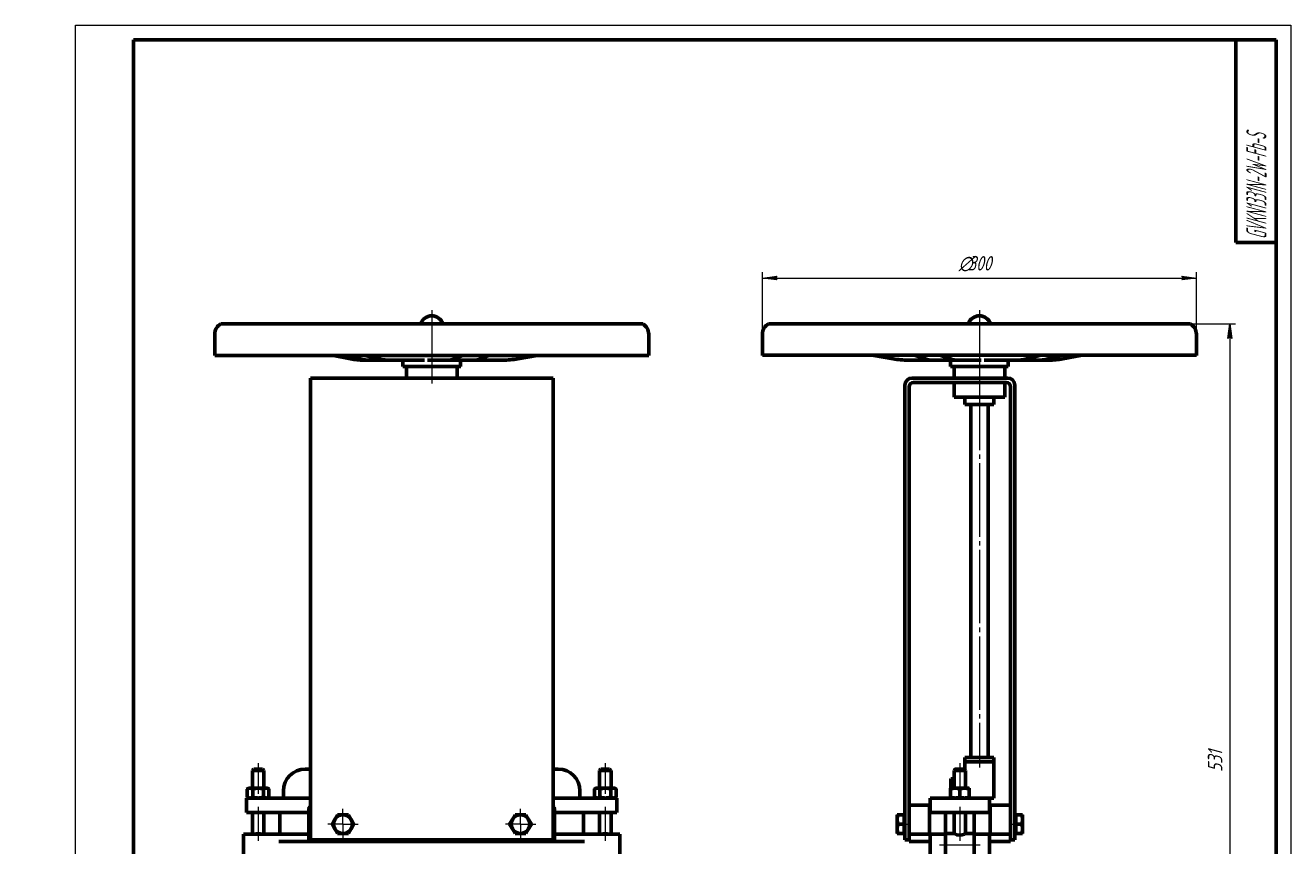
# Model space of a CAD drawing. Header units: millimetres. Extents: x -24 to 420, y 0 to 594.
# Tile 2 of 2: x -17 to 420, y 311 to 594. Entities that reach past the tile are written whole.
import ezdxf

# ---------------------------------------------------------------- set-up
doc = ezdxf.new("R2010")
doc.units = ezdxf.units.MM
for name, pattern in [('K5LT_AXLED', [29.920597, 25.420597, -1.5, 1.5, -1.5]), ('K5LT_BASIC', [0]), ('K5LT_THIN', [0])]:
    doc.linetypes.add(name, pattern=pattern)
doc.layers.add('Системный слой', color=7, linetype='Continuous')
doc.layers.add('Системный слой (1)', color=7, linetype='Continuous', true_color=0x6c6c6c)
doc.styles.add('KDIMTEXTSTYLE', font='GOST_AU.SHX', dxfattribs={"width": 0.96, "oblique": 15, "height": 5})
doc.styles.add('KTEXTSTYLE', font='GOST_AU.SHX', dxfattribs={"width": 0.56, "height": 5})
doc.dimstyles.new('KDIMSTYLE (0.50)', dxfattribs={"dimtxt": 5, "dimasz": 1, "dimexe": 2, "dimexo": 0, "dimgap": 1, "dimtad": 1, "dimlfac": 2, "dimtxsty": 'KDIMTEXTSTYLE', "dimsah": 1, "dimcen": 0, "dimdle": 1, "dimadec": 0, "dimazin": 0, "dimtfac": 0.667, "dimtmove": 0, "dimatfit": 3, "dimfxl": 1, "dimtvp": 1, "dimtolj": 1, "dimtzin": 0, "dimarcsym": 0})

# ---------------------------------------------------------------- blocks, each defined once
blk = doc.blocks.new('U0')
at = {"layer": 'Системный слой (1)', "color": 143, "linetype": 'K5LT_BASIC', "lineweight": 60, "true_color": 0x33acca}
for p, q in [((50.19, 490.82), (153.62, 490.82)), ((153.62, 490.82), (196.03, 490.82))]:
    blk.add_line(p, q, dxfattribs=at)
blk = doc.blocks.new('U1')
at = {"layer": 'Системный слой (1)', "color": 143, "linetype": 'K5LT_BASIC', "lineweight": 60, "true_color": 0x33acca}
for p, q in [((113.11, 476.12), (114.02, 476.12)), ((114.02, 476.12), (133.11, 476.12))]:
    blk.add_line(p, q, dxfattribs=at)
blk = doc.blocks.new('U2')
at = {"layer": 'Системный слой (1)', "color": 143, "linetype": 'K5LT_BASIC', "lineweight": 60, "true_color": 0x33acca}
for p, q in [((68.59, 321.99), (80.65, 321.99)), ((165.56, 321.99), (177.62, 321.99))]:
    blk.add_line(p, q, dxfattribs=at)
blk = doc.blocks.new('U3')
at = {"layer": 'Системный слой (1)', "color": 30, "linetype": 'K5LT_AXLED', "lineweight": 18, "true_color": 0xff8000}
for q in [(92.42, 323.21), (87.17, 317.96), (97.67, 317.96), (92.42, 312.71)]:
    blk.add_line((92.42, 317.96), q, dxfattribs=at)
blk = doc.blocks.new('U4')
at = {"layer": 'Системный слой (1)', "color": 30, "linetype": 'K5LT_AXLED', "lineweight": 18, "true_color": 0xff8000}
for q in [(153.8, 323.21), (148.55, 317.96), (159.05, 317.96), (153.8, 312.71)]:
    blk.add_line((153.8, 317.96), q, dxfattribs=at)
blk = doc.blocks.new('D0')
at = {"layer": 'Системный слой (1)'}
for points in [[(189.58, 269.83), (193.34, 273.19), (188.84, 270.92), (189.62, 270.65)], [(52.87, 177.44), (57.37, 179.72), (56.59, 179.98), (56.63, 180.8)]]:
    blk.add_hatch(color=7, dxfattribs=at).paths.add_polyline_path(points)
at = {"layer": 'Системный слой (1)', "color": 7, "linetype": 'K5LT_THIN', "lineweight": 18, "true_color": 0xffffff}
for p, q in [((52.87, 177.44), (193.34, 273.19)), ((188.84, 270.92), (193.34, 273.19)), ((193.34, 273.19), (189.58, 269.83)), ((189.62, 270.65), (188.84, 270.92)), ((189.58, 269.83), (189.62, 270.65)), ((52.87, 177.44), (56.63, 180.8)), ((57.37, 179.72), (52.87, 177.44)), ((56.63, 180.8), (56.59, 179.98)), ((56.59, 179.98), (57.37, 179.72))]:
    blk.add_line(p, q, dxfattribs=at)
blk.add_wipeout([(210.11, 284.25), (210.11, 291.63), (223.79, 291.63), (223.79, 284.25)]).dxf.layer = 'Системный слой (1)'
for p, q in [((193.34, 273.19), (208.11, 283.25)), ((208.11, 283.25), (226.36, 283.25))]:
    blk.add_line(p, q, dxfattribs=at)
at = {"layer": 'Системный слой (1)', "color": 7, "char_height": 5, "attachment_point": 1, "style": 'KTEXTSTYLE'}
for s, insert in [('\\H5.0;\\W1.000;\\Q15;\\Q15;\\W0.960;∅', (210.11, 290.84)), ('\\H5.0;\\W1.000;\\Q15;\\Q15;\\W0.960;340', (213.41, 290.84))]:
    blk.add_mtext(s, dxfattribs=dict(at, insert=insert))
blk = doc.blocks.new('KDIMARROW_01')
at = {"layer": 'Системный слой'}
blk.add_hatch(color=0, dxfattribs=at).paths.add_polyline_path([(-5, -0.66), (0, 0), (-5, 0.66), (-4.5, 0)])
at = {"layer": 'Системный слой', "color": 0, "linetype": 'K5LT_THIN', "lineweight": 18}
for p, q in [((-4.5, 0), (-5, 0.66)), ((-5, 0.66), (0, 0)), ((0, 0), (-5, -0.66)), ((-5, -0.66), (-4.5, 0))]:
    blk.add_line(p, q, dxfattribs=at)
at = {"layer": 'Системный слой (1)', "color": 0, "linetype": 'K5LT_THIN', "lineweight": 18}
blk.add_line((123.11, 225.32), (122.61, 225.32), dxfattribs=at)
blk = doc.blocks.new('U8')
at = {"layer": 'Системный слой (1)', "color": 143, "linetype": 'K5LT_BASIC', "lineweight": 60, "true_color": 0x33acca}
for p, q in [((312.4, 465.49), (303.65, 465.49)), ((321.15, 465.49), (312.4, 465.49))]:
    blk.add_line(p, q, dxfattribs=at)
blk = doc.blocks.new('U9')
at = {"layer": 'Системный слой (1)', "color": 143, "linetype": 'K5LT_BASIC', "lineweight": 60, "true_color": 0x33acca}
for p, q in [((312.4, 462.99), (307.4, 462.99)), ((317.4, 462.99), (312.4, 462.99))]:
    blk.add_line(p, q, dxfattribs=at)
blk = doc.blocks.new('U10')
at = {"layer": 'Системный слой (1)', "color": 143, "linetype": 'K5LT_BASIC', "lineweight": 60, "true_color": 0x33acca}
for p, q in [((237.4, 479.96), (244.28, 479.96)), ((244.28, 479.96), (387.4, 479.96))]:
    blk.add_line(p, q, dxfattribs=at)
blk = doc.blocks.new('U11')
at = {"layer": 'Системный слой (1)', "color": 143, "linetype": 'K5LT_BASIC', "lineweight": 60, "true_color": 0x33acca}
for p, q in [((302.4, 476.12), (316.58, 476.12)), ((316.58, 476.12), (322.4, 476.12))]:
    blk.add_line(p, q, dxfattribs=at)
blk = doc.blocks.new('U12')
at = {"layer": 'Системный слой (1)', "color": 143, "linetype": 'K5LT_BASIC', "lineweight": 60, "true_color": 0x33acca}
for p, q in [((304.15, 336.99), (303.9, 336.99)), ((307.4, 336.99), (307.15, 336.99))]:
    blk.add_line(p, q, dxfattribs=at)
blk = doc.blocks.new('U13')
at = {"layer": 'Системный слой (1)', "color": 143, "linetype": 'K5LT_BASIC', "lineweight": 60, "true_color": 0x33acca}
for p, q in [((307.4, 340.99), (312.4, 340.99)), ((312.4, 340.99), (317.4, 340.99))]:
    blk.add_line(p, q, dxfattribs=at)
blk = doc.blocks.new('U14')
at = {"layer": 'Системный слой (1)', "color": 143, "linetype": 'K5LT_BASIC', "lineweight": 60, "true_color": 0x33acca}
for p, q in [((303.65, 314.71), (300.65, 314.71)), ((310.65, 314.71), (307.65, 314.71))]:
    blk.add_line(p, q, dxfattribs=at)
blk = doc.blocks.new('U15')
at = {"layer": 'Системный слой (1)', "color": 143, "linetype": 'K5LT_BASIC', "lineweight": 60, "true_color": 0x33acca}
for p, q in [((303.92, 314.58), (303.65, 314.71)), ((304.64, 314.32), (303.92, 314.58)), ((305.65, 314.17), (304.64, 314.32)), ((306.41, 314.26), (305.65, 314.17)), ((307.22, 314.52), (306.41, 314.26)), ((307.63, 314.7), (307.22, 314.52)), ((307.65, 314.71), (307.63, 314.7))]:
    blk.add_line(p, q, dxfattribs=at)
blk = doc.blocks.new('U16')
at = {"layer": 'Системный слой (1)', "color": 143, "linetype": 'K5LT_BASIC', "lineweight": 60, "true_color": 0x33acca}
for p, q in [((302.51, 330.77), (302.5, 330.95)), ((302.53, 330.58), (302.51, 330.77)), ((302.57, 330.39), (302.53, 330.58))]:
    blk.add_line(p, q, dxfattribs=at)
blk = doc.blocks.new('D7')
at = {"layer": 'Системный слой (1)'}
for points in [[(399.61, 485.82), (398.95, 490.82), (398.3, 485.82), (398.95, 486.32)], [(398.95, 225.32), (399.61, 230.32), (398.95, 229.82), (398.3, 230.32)]]:
    blk.add_hatch(color=7, dxfattribs=at).paths.add_polyline_path(points)
at = {"layer": 'Системный слой (1)', "color": 7, "linetype": 'K5LT_THIN', "lineweight": 18, "true_color": 0xffffff}
for p, q in [((385.32, 490.82), (400.95, 490.82)), ((398.3, 485.82), (398.95, 490.82)), ((398.95, 490.82), (399.61, 485.82)), ((398.95, 486.32), (398.3, 485.82)), ((399.61, 485.82), (398.95, 486.32)), ((398.95, 225.32), (398.3, 230.32)), ((398.3, 230.32), (398.95, 229.82)), ((398.95, 229.82), (399.61, 230.32)), ((399.61, 230.32), (398.95, 225.32)), ((314.4, 225.32), (400.95, 225.32))]:
    blk.add_line(p, q, dxfattribs=at)
blk.add_wipeout([(397.95, 336), (390.57, 336), (390.57, 345.24), (397.95, 345.24)]).dxf.layer = 'Системный слой (1)'
blk.add_line((398.95, 490.82), (398.95, 225.32), dxfattribs=at)
at = {"layer": 'Системный слой (1)', "color": 7, "insert": (391.37, 336), "char_height": 5, "attachment_point": 1, "rotation": 90, "style": 'KTEXTSTYLE'}
blk.add_mtext('\\H5.0;\\W1.000;\\Q15;\\Q15;\\W0.960;531', dxfattribs=at)
blk = doc.blocks.new('D8')
at = {"layer": 'Системный слой (1)'}
for points in [[(242.4, 506.01), (241.9, 506.67), (242.4, 507.33), (237.4, 506.67)], [(382.4, 506.01), (387.4, 506.67), (382.4, 507.33), (382.9, 506.67)]]:
    blk.add_hatch(color=7, dxfattribs=at).paths.add_polyline_path(points)
at = {"layer": 'Системный слой (1)', "color": 7, "linetype": 'K5LT_THIN', "lineweight": 18, "true_color": 0xffffff}
for p, q in [((237.4, 479.96), (237.4, 508.67)), ((387.4, 479.96), (387.4, 508.67)), ((237.4, 506.67), (242.4, 507.33)), ((242.4, 506.01), (237.4, 506.67)), ((242.4, 507.33), (241.9, 506.67)), ((241.9, 506.67), (242.4, 506.01)), ((382.9, 506.67), (382.4, 507.33)), ((382.4, 507.33), (387.4, 506.67)), ((387.4, 506.67), (382.4, 506.01)), ((382.4, 506.01), (382.9, 506.67))]:
    blk.add_line(p, q, dxfattribs=at)
blk.add_wipeout([(305.21, 507.67), (305.21, 515.05), (319.02, 515.05), (319.02, 507.67)]).dxf.layer = 'Системный слой (1)'
blk.add_line((237.4, 506.67), (387.4, 506.67), dxfattribs=at)
at = {"layer": 'Системный слой (1)', "color": 7, "char_height": 5, "attachment_point": 1, "style": 'KTEXTSTYLE'}
for s, insert in [('\\H5.0;\\W1.000;\\Q15;\\Q15;\\W0.960;∅', (305.21, 514.26)), ('\\H5.0;\\W1.000;\\Q15;\\Q15;\\W0.960;300', (308.51, 514.26))]:
    blk.add_mtext(s, dxfattribs=dict(at, insert=insert))
blk = doc.blocks.new('U17')
at = {"color": 7, "linetype": 'K5LT_THIN', "lineweight": 18, "true_color": 0xffffff}
for p, q in [((0, 0), (0, 594)), ((0, 594), (420, 594)), ((420, 594), (420, 0)), ((230, 55), (295, 55)), ((230, 50), (295, 50)), ((230, 45), (295, 45)), ((369.96, 25), (369.96, 40)), ((374.98, 25), (374.98, 40)), ((230, 30), (295, 30)), ((230, 25), (295, 25)), ((230, 20), (295, 20)), ((230, 15), (295, 15)), ((230, 10), (295, 10)), ((420, 0), (0, 0))]:
    blk.add_line(p, q, dxfattribs=at)
at = {"color": 143, "linetype": 'K5LT_BASIC', "lineweight": 60, "true_color": 0x33acca}
for p, q in [((20, 5), (20, 589)), ((20, 589), (415, 589)), ((401, 519), (401, 589)), ((415, 589), (415, 5)), ((415, 519), (401, 519)), ((8, 172), (8, 292)), ((20, 292), (8, 292)), ((13, 172), (13, 292)), ((20, 232), (8, 232)), ((20, 172), (8, 172)), ((8, 5), (8, 150)), ((20, 150), (8, 150)), ((13, 5), (13, 150)), ((20, 115), (8, 115)), ((20, 90), (8, 90)), ((20, 65), (8, 65)), ((230, 60), (415, 60)), ((230, 5), (230, 60)), ((237, 35), (237, 60)), ((247, 5), (247, 60)), ((270, 5), (270, 60)), ((285, 5), (285, 60)), ((295, 5), (295, 60)), ((295, 45), (415, 45)), ((365, 5), (365, 45)), ((380, 25), (380, 45)), ((397, 25), (397, 45)), ((230, 40), (295, 40)), ((365, 40), (380, 40)), ((380, 40), (415, 40)), ((230, 35), (295, 35)), ((20, 30), (8, 30)), ((365, 25), (415, 25)), ((385.57, 20), (385.57, 25)), ((295, 20), (365, 20)), ((365, 20), (415, 20)), ((20, 5), (8, 5)), ((415, 5), (20, 5))]:
    blk.add_line(p, q, dxfattribs=at)
at = {"color": 7, "attachment_point": 1, "rotation": 90, "style": 'KTEXTSTYLE'}
for s, insert, char_height in [('\\H5.0;\\W1.000;\\Q15;\\Q15;\\W0.506;\\H7.00;GVKN1331N-2W-Fb-S', (404.64, 520.13), 7), ('\\H5.0;\\W1.000;\\Q15;\\Q15;\\W0.560;\\H3.50;Подп. и дата', (8.82, 120.66), 3.5), ('\\H5.0;\\W1.000;\\Q15;\\Q15;\\W0.560;\\H3.50;Подп. и дата', (8.82, 35.66), 3.5), ('\\H5.0;\\W1.000;\\Q15;\\Q15;\\W0.560;\\H3.50;Инв. № подл.', (8.82, 6.57), 3.5)]:
    blk.add_mtext(s, dxfattribs=dict(at, insert=insert, char_height=char_height))
at = {"color": 7, "attachment_point": 1, "style": 'KTEXTSTYLE'}
for s, insert, char_height in [('\\H5.0;\\W1.000;\\Q15;\\Q15;\\W0.560;\\H7.00;GVKN1331N-2W-Fb-S', (317.52, 55.86), 7), ('\\H5.0;\\W1.000;\\Q15;\\Q15;\\W0.560;\\H3.50;Лит.', (368.47, 44.18), 3.5), ('\\H5.0;\\W1.000;\\Q15;\\Q15;\\W0.560;\\H3.50;Масса', (382.58, 44.18), 3.5), ('\\H5.0;\\W1.000;\\Q15;\\Q15;\\W0.540;\\H3.50;Масштаб', (397.52, 44.18), 3.5), ('\\H5.0;\\W1.000;\\Q15;\\Q15;\\W0.560;Задвижка', (317.32, 41.21), 5), ('\\H5.0;\\W1.000;\\Q15;\\Q15;\\W0.458;\\H3.50;Изм.', (230.62, 39.18), 3.5), ('\\H5.0;\\W1.000;\\Q15;\\Q15;\\W0.467;\\H3.50;Лист', (237.61, 39.18), 3.5), ('\\H5.0;\\W1.000;\\Q15;\\Q15;\\W0.560;\\H3.50;№ докум.', (250.63, 39.18), 3.5), ('\\H5.0;\\W1.000;\\Q15;\\Q15;\\W0.560;\\H3.50;Подп.', (273.1, 39.18), 3.5), ('\\H5.0;\\W1.000;\\Q15;\\Q15;\\W0.467;\\H3.50;Дата', (285.61, 39.18), 3.5), ('\\H5.0;\\W1.000;\\Q15;\\Q15;\\W0.560;\\H3.50;Разраб.', (230.5, 34.18), 3.5), ('\\H5.0;\\W1.000;\\Q15;\\Q15;\\W0.560;26,5', (382.43, 34.9), 5), ('\\H5.0;\\W1.000;\\Q15;\\Q15;\\W0.560;{\\c16737820;1:2}', (401.92, 34.9), 5), ('\\H5.0;\\W1.000;\\Q15;\\Q15;\\W0.560;\\H3.50;Пров.', (230.5, 29.18), 3.5), ('\\H5.0;\\W1.000;\\Q15;\\Q15;\\W0.560;\\H3.50;Т.контр.', (230.5, 24.18), 3.5), ('\\H5.0;\\W1.000;\\Q15;\\Q15;\\W0.560;\\H3.50;Лист', (366.32, 24.18), 3.5), ('\\H5.0;\\W1.000;\\Q15;\\Q15;\\W0.560;\\H3.50;Листов', (387.36, 24.18), 3.5), ('\\H5.0;\\W1.000;\\Q15;\\Q15;\\W0.560;\\H3.50;1', (407.91, 24.18), 3.5), ('\\H5.0;\\W1.000;\\Q15;\\Q15;\\W0.560;\\H3.50;Н.контр.', (230.5, 14.18), 3.5), ('\\H5.0;\\W1.000;\\Q15;\\Q15;\\W0.560;\\H3.50;Утв.', (230.5, 9.18), 3.5), ('\\H5.0;\\W1.000;\\Q15;\\Q15;\\W0.560;\\H3.50;Копировал', (305.5, 4.18), 3.5), ('\\H5.0;\\W1.000;\\Q15;\\Q15;\\W0.560;\\H3.50;Формат', (375.5, 4.18), 3.5), ('\\H5.0;\\W1.000;\\Q15;\\Q15;\\W0.560;\\H3.50;A2', (395.5, 4.18), 3.5)]:
    blk.add_mtext(s, dxfattribs=dict(at, insert=insert, char_height=char_height))

msp = doc.modelspace()

# ---------------------------------------------------------------- linework, layer by layer
at = {"layer": 'Системный слой (1)', "color": 30, "linetype": 'K5LT_AXLED', "lineweight": 18, "true_color": 0xff8000}
for p, q in [((123.1057, 495.616), (123.1057, 470.116)), ((312.3992, 495.616), (312.3992, 470.116)), ((312.3992, 472.616), (312.3992, 337.4873)), ((63.1057, 338.9873), (63.1057, 328.3873)), ((183.1057, 338.9873), (183.1057, 328.3873)), ((305.6492, 338.9873), (305.6492, 328.3873)), ((63.1057, 323.9873), (63.1057, 312.1749)), ((183.1057, 323.9873), (183.1057, 312.1749)), ((305.6492, 323.9873), (305.6492, 312.1749)), ((284.3492, 317.965), (288.6492, 317.965)), ((322.6492, 317.965), (326.9493, 317.965)), ((312.6492, 310.7108), (298.6492, 310.7108))]:
    msp.add_line(p, q, dxfattribs=at)
at = {"layer": 'Системный слой (1)', "color": 143, "linetype": 'K5LT_BASIC', "lineweight": 60, "true_color": 0x33acca}
for p, q in [((239.4785, 490.816), (385.3199, 490.816)), ((48.1057, 479.9581), (48.1057, 487.2945)), ((198.1057, 479.9581), (198.1057, 487.2945)), ((237.3992, 479.9581), (237.3992, 487.2945)), ((387.3992, 479.9581), (387.3992, 487.2945)), ((48.1057, 479.9581), (198.1057, 479.9581)), ((94.9824, 478.7792), (89.1118, 479.9581)), ((98.0989, 478.7792), (93.1569, 479.9581)), ((102.0555, 478.3108), (99.6824, 478.3108)), ((104.8858, 478.7792), (99.9438, 479.9581)), ((102.0555, 478.3108), (108.8424, 478.3108)), ((119.7327, 478.3108), (108.8424, 478.3108)), ((113.1057, 476.116), (113.1057, 478.3108)), ((119.7327, 478.3108), (120.6563, 478.3108)), ((121.6639, 478.3108), (122.428, 478.3108)), ((122.428, 478.3108), (128.6317, 478.3108)), ((128.6317, 478.3108), (137.7138, 478.3108)), ((130.8864, 478.7792), (133.7027, 479.9581)), ((133.1057, 476.116), (133.1057, 478.3108)), ((133.1057, 478.3108), (147.5711, 478.3108)), ((139.9685, 478.7792), (142.7847, 479.9581)), ((152.9212, 478.7792), (159.6038, 479.9581)), ((282.5561, 478.7792), (275.9565, 479.9581)), ((296.2884, 478.3108), (287.8397, 478.3108)), ((293.6553, 478.7792), (290.3664, 479.9581)), ((296.2884, 478.3108), (305.0126, 478.3108)), ((302.3795, 478.7792), (299.0906, 479.9581)), ((302.3992, 476.116), (302.3992, 478.3108)), ((312.26, 478.3108), (305.0126, 478.3108)), ((312.26, 478.3108), (313.0658, 478.3108)), ((314.0859, 478.3108), (314.989, 478.3108)), ((314.989, 478.3108), (325.0492, 478.3108)), ((322.3992, 476.116), (322.3992, 478.3108)), ((325.0492, 478.3108), (332.3935, 478.3108)), ((328.7055, 478.7792), (333.2725, 479.9581)), ((332.3935, 478.3108), (336.3282, 478.3108)), ((336.0498, 478.7792), (340.6167, 479.9581)), ((341.221, 478.7792), (347.3324, 479.9581)), ((114.3557, 472.116), (114.3557, 476.116)), ((131.8557, 472.116), (131.8557, 476.116)), ((303.6492, 472.116), (303.6492, 476.116)), ((321.1492, 472.116), (321.1492, 476.116)), ((81.1488, 472.116), (81.1488, 469.616)), ((165.0626, 472.116), (81.1488, 472.116)), ((81.1488, 312.4873), (81.1488, 469.616)), ((165.0626, 469.616), (165.0626, 472.116)), ((165.0626, 469.616), (165.0626, 312.4873)), ((286.6492, 312.4873), (286.6492, 469.616)), ((288.1492, 469.116), (288.1492, 324.1054)), ((289.1492, 472.116), (322.1492, 472.116)), ((289.6492, 470.616), (321.6492, 470.616)), ((303.6492, 465.491), (303.6492, 470.616)), ((321.1492, 465.491), (321.1492, 470.616)), ((323.1492, 324.1054), (323.1492, 469.116)), ((324.6492, 312.4873), (324.6492, 469.616)), ((307.3992, 465.491), (307.3992, 462.991)), ((317.3992, 465.491), (317.3992, 462.991)), ((309.3992, 340.9873), (309.3992, 462.991)), ((315.3992, 340.9873), (315.3992, 462.991)), ((61.6057, 336.9873), (61.1057, 336.4873)), ((64.6057, 336.9873), (61.6057, 336.9873)), ((64.6057, 336.9873), (65.1057, 336.4873)), ((79.3557, 336.9873), (81.1488, 336.9873)), ((165.0626, 336.9873), (166.8557, 336.9873)), ((181.6057, 336.9873), (181.1057, 336.4873)), ((184.6057, 336.9873), (181.6057, 336.9873)), ((184.6057, 336.9873), (185.1057, 336.4873)), ((304.1492, 336.9873), (303.6492, 336.4873)), ((303.8992, 336.9873), (303.8992, 336.7373)), ((307.1492, 336.9873), (304.1492, 336.9873)), ((307.1492, 336.9873), (307.6492, 336.4873)), ((307.3992, 339.4873), (307.3992, 340.9873)), ((307.3992, 339.4873), (317.3992, 339.4873)), ((307.3992, 339.4873), (307.3992, 336.9873)), ((307.3992, 336.7373), (307.3992, 336.9873)), ((317.3992, 339.4873), (317.3992, 340.9873)), ((317.3992, 339.4873), (317.3992, 326.9873)), ((61.1057, 330.3873), (61.1057, 336.4873)), ((61.1057, 336.4873), (65.1057, 336.4873)), ((65.1057, 330.3873), (65.1057, 336.4873)), ((181.1057, 330.3873), (181.1057, 336.4873)), ((181.1057, 336.4873), (185.1057, 336.4873)), ((185.1057, 330.3873), (185.1057, 336.4873)), ((302.4992, 333.5787), (302.4992, 332.7037)), ((302.6555, 333.5787), (302.4992, 333.5787)), ((302.4992, 332.7037), (302.4992, 330.9537)), ((303.6492, 333.5787), (302.6555, 333.5787)), ((303.6492, 330.3873), (303.6492, 336.4873)), ((303.6492, 336.4873), (305.6492, 336.4873)), ((305.6492, 336.4873), (307.6492, 336.4873)), ((307.6492, 330.3873), (307.6492, 336.4873)), ((59.8557, 330.3873), (59.3529, 330.0971)), ((59.3529, 330.0971), (59.3529, 327.2776)), ((60.2911, 330.3873), (59.8557, 330.3873)), ((63.1057, 330.3873), (60.2911, 330.3873)), ((61.2293, 330.0971), (61.2293, 327.2776)), ((65.9203, 330.3873), (63.1057, 330.3873)), ((64.9821, 330.0971), (64.9821, 327.2776)), ((66.3557, 330.3873), (65.9203, 330.3873)), ((66.3557, 330.3873), (66.8585, 330.0971)), ((66.8585, 330.0971), (66.8585, 327.2776)), ((71.8557, 326.9873), (71.8557, 329.4873)), ((174.3557, 326.9873), (174.3557, 329.4873)), ((179.8557, 330.3873), (179.3529, 330.0971)), ((179.3529, 330.0971), (179.3529, 327.2776)), ((179.8557, 330.3873), (180.2911, 330.3873)), ((180.2911, 330.3873), (183.1057, 330.3873)), ((181.2293, 330.0971), (181.2293, 327.2776)), ((183.1057, 330.3873), (185.9203, 330.3873)), ((184.9821, 330.0971), (184.9821, 327.2776)), ((185.9203, 330.3873), (186.3557, 330.3873)), ((186.3557, 330.3873), (186.8585, 330.0971)), ((186.8585, 330.0971), (186.8585, 327.2776)), ((304.0242, 330.3873), (302.3992, 330.3873)), ((302.3992, 330.3873), (302.3992, 330.0971)), ((302.3992, 330.0971), (302.3992, 327.2776)), ((302.4992, 330.9537), (302.4992, 330.3873)), ((303.6492, 331.8287), (302.6555, 331.8287)), ((307.2742, 330.3873), (304.0242, 330.3873)), ((305.6492, 330.0971), (305.6492, 327.2776)), ((308.8992, 330.3873), (307.2742, 330.3873)), ((308.8992, 330.0971), (308.8992, 330.3873)), ((308.8992, 330.0971), (308.8992, 327.2776)), ((59.1057, 326.9873), (59.1057, 321.9873)), ((59.545, 326.9873), (59.1057, 326.9873)), ((59.8557, 326.9873), (59.3529, 327.2776)), ((63.284, 326.9873), (59.545, 326.9873)), ((68.5873, 326.9873), (63.284, 326.9873)), ((66.3557, 326.9873), (66.8585, 327.2776)), ((68.5873, 326.9873), (81.1488, 326.9873)), ((165.0626, 326.9873), (177.6241, 326.9873)), ((182.9274, 326.9873), (177.6241, 326.9873)), ((179.8557, 326.9873), (179.3529, 327.2776)), ((186.6663, 326.9873), (182.9274, 326.9873)), ((186.3557, 326.9873), (186.8585, 327.2776)), ((187.1057, 326.9873), (186.6663, 326.9873)), ((187.1057, 321.9873), (187.1057, 326.9873)), ((295.1409, 324.4873), (288.1492, 324.4873)), ((288.1492, 324.1054), (288.1492, 322.9873)), ((295.1409, 322.9873), (295.1409, 324.4873)), ((297.5876, 326.9873), (295.3909, 326.9873)), ((295.3909, 326.9873), (295.3909, 321.9873)), ((301.3265, 326.9873), (297.5876, 326.9873)), ((302.3872, 326.9873), (301.3265, 326.9873)), ((302.3872, 326.9873), (308.9112, 326.9873)), ((302.3992, 327.2776), (302.3992, 326.9873)), ((308.8992, 326.9873), (308.8992, 327.2776)), ((309.9719, 326.9873), (308.9112, 326.9873)), ((313.7109, 326.9873), (309.9719, 326.9873)), ((315.9076, 326.9873), (313.7109, 326.9873)), ((315.9076, 321.9873), (315.9076, 326.9873)), ((315.9076, 326.9873), (317.3992, 326.9873)), ((316.1576, 324.4873), (316.1576, 322.9873)), ((323.1492, 324.4873), (316.1576, 324.4873)), ((323.1492, 322.9873), (323.1492, 324.1054)), ((59.1057, 321.9873), (59.545, 321.9873)), ((59.545, 321.9873), (63.284, 321.9873)), ((61.1057, 314.4873), (61.1057, 321.9873)), ((63.284, 321.9873), (68.5873, 321.9873)), ((65.1057, 314.4873), (65.1057, 321.9873)), ((70.6057, 321.9873), (70.6057, 314.4873)), ((80.6488, 311.9873), (80.6488, 322.9873)), ((88.6625, 317.965), (89.6007, 319.59)), ((89.6007, 319.59), (90.5389, 321.215)), ((90.5389, 321.215), (92.4153, 321.215)), ((92.4153, 321.215), (94.2917, 321.215)), ((94.2917, 321.215), (95.2299, 319.59)), ((95.2299, 319.59), (96.168, 317.965)), ((150.9815, 319.59), (150.0433, 317.965)), ((151.9197, 321.215), (150.9815, 319.59)), ((153.7961, 321.215), (151.9197, 321.215)), ((155.6725, 321.215), (153.7961, 321.215)), ((156.6107, 319.59), (155.6725, 321.215)), ((157.5489, 317.965), (156.6107, 319.59)), ((165.5626, 311.9873), (165.5626, 322.9873)), ((175.6057, 314.4873), (175.6057, 321.9873)), ((177.6241, 321.9873), (182.9274, 321.9873)), ((181.1057, 314.4873), (181.1057, 321.9873)), ((182.9274, 321.9873), (186.6663, 321.9873)), ((185.1057, 314.4873), (185.1057, 321.9873)), ((186.6663, 321.9873), (187.1057, 321.9873)), ((283.9992, 321.215), (283.9992, 319.59)), ((284.2894, 321.215), (283.9992, 321.215)), ((283.9992, 319.59), (283.9992, 316.34)), ((286.3492, 321.215), (284.2894, 321.215)), ((286.3492, 321.215), (286.6492, 321.215)), ((286.3492, 319.59), (286.3492, 321.215)), ((286.3492, 317.965), (286.3492, 319.59)), ((288.1492, 322.9873), (288.1492, 311.9873)), ((295.1409, 314.4873), (295.1409, 322.9873)), ((295.3909, 321.9873), (297.5876, 321.9873)), ((297.5876, 321.9873), (301.3265, 321.9873)), ((300.6492, 314.7108), (300.6492, 321.9873)), ((301.3265, 321.9873), (302.3872, 321.9873)), ((302.3872, 321.9873), (308.9112, 321.9873)), ((303.6492, 314.7108), (303.6492, 321.9873)), ((307.6492, 314.7108), (307.6492, 321.9873)), ((308.9112, 321.9873), (309.9719, 321.9873)), ((309.9719, 321.9873), (313.7109, 321.9873)), ((310.6492, 321.9873), (310.6492, 314.7108)), ((313.7109, 321.9873), (315.9076, 321.9873)), ((316.1576, 322.9873), (316.1576, 314.4873)), ((323.1492, 311.9873), (323.1492, 322.9873)), ((324.9493, 321.215), (324.6492, 321.215)), ((324.9493, 319.59), (324.9493, 321.215)), ((324.9493, 321.215), (327.009, 321.215)), ((324.9493, 317.965), (324.9493, 319.59)), ((327.009, 321.215), (327.2993, 321.215)), ((327.2993, 321.215), (327.2993, 319.59)), ((327.2993, 319.59), (327.2993, 316.34)), ((89.6007, 316.34), (88.6625, 317.965)), ((90.5389, 314.715), (89.6007, 316.34)), ((95.2299, 316.34), (94.2917, 314.715)), ((96.168, 317.965), (95.2299, 316.34)), ((150.0433, 317.965), (150.9815, 316.34)), ((150.9815, 316.34), (151.9197, 314.715)), ((155.6725, 314.715), (156.6107, 316.34)), ((156.6107, 316.34), (157.5489, 317.965)), ((283.9992, 316.34), (283.9992, 314.715)), ((286.3492, 317.965), (284.2894, 317.965)), ((286.3492, 316.34), (286.3492, 317.965)), ((286.3492, 314.715), (286.3492, 316.34)), ((324.9493, 316.34), (324.9493, 317.965)), ((324.9493, 317.965), (327.009, 317.965)), ((324.9493, 314.715), (324.9493, 316.34)), ((327.2993, 316.34), (327.2993, 314.715)), ((58.1057, 314.4873), (70.3007, 314.4873)), ((58.1057, 299.4873), (58.1057, 314.4873)), ((75.604, 314.4873), (70.3007, 314.4873)), ((70.3007, 311.9873), (75.604, 311.9873)), ((80.6488, 314.4873), (75.604, 314.4873)), ((75.604, 311.9873), (80.6488, 311.9873)), ((165.5626, 311.9873), (80.6488, 311.9873)), ((165.0626, 312.4873), (81.1488, 312.4873)), ((92.4153, 314.715), (90.5389, 314.715)), ((94.2917, 314.715), (92.4153, 314.715)), ((151.9197, 314.715), (153.7961, 314.715)), ((153.7961, 314.715), (155.6725, 314.715)), ((170.6074, 314.4873), (165.5626, 314.4873)), ((165.5626, 311.9873), (170.6074, 311.9873)), ((175.9107, 314.4873), (170.6074, 314.4873)), ((170.6074, 311.9873), (175.9107, 311.9873)), ((175.9107, 314.4873), (188.1057, 314.4873)), ((188.1057, 299.4873), (188.1057, 314.4873)), ((283.9992, 314.715), (284.2894, 314.715)), ((286.3492, 314.715), (284.2894, 314.715)), ((286.3492, 314.715), (286.6492, 314.715)), ((288.1492, 312.4873), (286.6492, 312.4873)), ((288.1494, 311.9873), (288.1492, 311.9873)), ((288.1494, 314.4873), (288.1494, 311.9873)), ((293.1942, 314.4873), (288.1494, 314.4873)), ((288.1494, 311.9873), (293.1942, 311.9873)), ((295.3909, 314.4873), (293.1942, 314.4873)), ((293.1942, 311.9873), (295.3909, 311.9873)), ((300.6492, 314.4873), (295.3909, 314.4873)), ((295.3909, 314.4873), (295.3909, 299.4873)), ((300.6492, 314.4873), (300.6492, 314.7108)), ((300.6492, 299.4873), (300.6492, 314.4873)), ((310.6492, 314.4873), (310.6492, 314.7108)), ((315.9076, 314.4873), (310.6492, 314.4873)), ((310.6492, 299.4873), (310.6492, 314.4873)), ((315.9076, 299.4873), (315.9076, 314.4873)), ((318.1043, 314.4873), (315.9076, 314.4873)), ((315.9076, 311.9873), (318.1043, 311.9873)), ((323.1491, 314.4873), (318.1043, 314.4873)), ((318.1043, 311.9873), (323.1491, 311.9873)), ((323.1491, 311.9873), (323.1491, 314.4873)), ((323.1492, 311.9873), (323.1491, 311.9873)), ((323.1492, 312.4873), (324.6492, 312.4873)), ((324.9493, 314.715), (324.6492, 314.715)), ((324.9493, 314.715), (327.009, 314.715)), ((327.2993, 314.715), (327.009, 314.715))]:
    msp.add_line(p, q, dxfattribs=at)
for centre, radius, start, end in [((52.1272, 487.2945), 4.0215, 118.877942, 180), ((123.1057, 489.616), 4, 90, 162.543203), ((123.1057, 489.616), 4, 17.456797, 90), ((194.0842, 487.2945), 4.0215, 0, 61.122058), ((241.4207, 487.2945), 4.0215, 118.877942, 180), ((312.3992, 489.616), 4, 90, 162.543203), ((312.3992, 489.616), 4, 17.456797, 90), ((383.3777, 487.2945), 4.0215, 0, 61.122058), ((289.1492, 469.616), 2.5, 90, 180), ((289.6492, 469.116), 1.5, 90, 180), ((321.6492, 469.116), 1.5, 0, 90), ((322.1492, 469.616), 2.5, 0, 90), ((79.3557, 329.4873), 7.5, 90, 180), ((166.8557, 329.4873), 7.5, 0, 90), ((82.1488, 322.9873), 1.5, 131.810315, 180), ((164.0626, 322.9873), 1.5, 0, 48.189685), ((92.4153, 317.965), 3.25, 150, 210), ((92.4153, 317.965), 3.25, 90, 150), ((92.4153, 317.965), 3.25, 30, 90), ((92.4153, 317.965), 3.25, 330, 30), ((153.7961, 317.965), 3.25, 150, 210), ((153.7961, 317.965), 3.25, 90, 150), ((153.7961, 317.965), 3.25, 30, 90), ((153.7961, 317.965), 3.25, 330, 30), ((92.4153, 317.965), 3.25, 210, 270), ((92.4153, 317.965), 3.25, 270, 330), ((153.7961, 317.965), 3.25, 210, 270), ((153.7961, 317.965), 3.25, 270, 330), ((63.1057, 310.7108), 4, 70.757576, 109.242424), ((183.1057, 310.7108), 4, 70.757576, 109.242424)]:
    msp.add_arc(centre, radius, start, end, dxfattribs=at)
for centre, ratio, start_param, end_param in [((99.6824, 509.5289), 0.87242078, 6.10974821, 6.28318531), ((102.0555, 509.5289), 0.73442699, 6.10974821, 6.28318531), ((108.8424, 509.5289), 0.73442699, 6.10974821, 6.28318531), ((128.6317, 509.5289), 0.41851994, 0, 0.1734371), ((137.7138, 509.5289), 0.41851994, 0, 0.1734371), ((147.5711, 509.5289), 0.99308654, 0, 0.1734371), ((287.8397, 509.5289), 0.98075524, 6.10974821, 6.28318531), ((296.2884, 509.5289), 0.48875554, 6.10974821, 6.28318531), ((305.0126, 509.5289), 0.48875554, 6.10974821, 6.28318531), ((325.0492, 509.5289), 0.67868771, 0, 0.1734371), ((332.3935, 509.5289), 0.67868771, 0, 0.1734371), ((336.3282, 509.5289), 0.90820761, 0, 0.1734371)]:
    msp.add_ellipse(centre, major_axis=(0, -31.2181), ratio=ratio, start_param=start_param, end_param=end_param, dxfattribs=at)
for points in [[(302.4992, 332.7037), (302.4992, 333.1098), (302.6555, 333.5787)], [(302.6555, 331.8287), (302.4992, 332.2976), (302.4992, 332.7037)], [(59.3529, 330.0971), (59.8557, 330.3873), (60.2911, 330.3873)], [(60.2911, 330.3873), (60.7265, 330.3873), (61.2293, 330.0971)], [(61.2293, 330.0971), (62.2349, 330.3873), (63.1057, 330.3873)], [(63.1057, 330.3873), (63.9765, 330.3873), (64.9821, 330.0971)], [(64.9821, 330.0971), (65.4849, 330.3873), (65.9203, 330.3873)], [(65.9203, 330.3873), (66.3557, 330.3873), (66.8585, 330.0971)], [(180.2911, 330.3873), (179.8557, 330.3873), (179.3529, 330.0971)], [(181.2293, 330.0971), (180.7265, 330.3873), (180.2911, 330.3873)], [(183.1057, 330.3873), (182.2349, 330.3873), (181.2293, 330.0971)], [(184.9821, 330.0971), (183.9765, 330.3873), (183.1057, 330.3873)], [(185.9203, 330.3873), (185.4849, 330.3873), (184.9821, 330.0971)], [(186.8585, 330.0971), (186.3557, 330.3873), (185.9203, 330.3873)], [(302.3992, 330.0971), (303.27, 330.3873), (304.0242, 330.3873)], [(302.4992, 330.9537), (302.4992, 331.3598), (302.6555, 331.8287)], [(304.0242, 330.3873), (304.7784, 330.3873), (305.6492, 330.0971)], [(305.6492, 330.0971), (306.52, 330.3873), (307.2742, 330.3873)], [(307.2742, 330.3873), (308.0284, 330.3873), (308.8992, 330.0971)], [(60.2911, 326.9873), (59.8557, 326.9873), (59.3529, 327.2776)], [(61.2293, 327.2776), (60.7265, 326.9873), (60.2911, 326.9873)], [(63.1057, 326.9873), (62.2349, 326.9873), (61.2293, 327.2776)], [(64.9821, 327.2776), (63.9765, 326.9873), (63.1057, 326.9873)], [(65.9203, 326.9873), (65.4849, 326.9873), (64.9821, 327.2776)], [(66.8585, 327.2776), (66.3557, 326.9873), (65.9203, 326.9873)], [(179.3529, 327.2776), (179.8557, 326.9873), (180.2911, 326.9873)], [(180.2911, 326.9873), (180.7265, 326.9873), (181.2293, 327.2776)], [(181.2293, 327.2776), (182.2349, 326.9873), (183.1057, 326.9873)], [(183.1057, 326.9873), (183.9765, 326.9873), (184.9821, 327.2776)], [(184.9821, 327.2776), (185.4849, 326.9873), (185.9203, 326.9873)], [(185.9203, 326.9873), (186.3557, 326.9873), (186.8585, 327.2776)], [(304.0242, 326.9873), (303.27, 326.9873), (302.3992, 327.2776)], [(305.6492, 327.2776), (304.7784, 326.9873), (304.0242, 326.9873)], [(307.2742, 326.9873), (306.52, 326.9873), (305.6492, 327.2776)], [(308.8992, 327.2776), (308.0284, 326.9873), (307.2742, 326.9873)], [(283.9992, 319.59), (283.9992, 320.3441), (284.2894, 321.215)], [(284.2894, 317.965), (283.9992, 318.8358), (283.9992, 319.59)], [(327.2993, 319.59), (327.2993, 320.3441), (327.009, 321.215)], [(327.009, 317.965), (327.2993, 318.8358), (327.2993, 319.59)], [(283.9992, 316.34), (283.9992, 317.0941), (284.2894, 317.965)], [(284.2894, 314.715), (283.9992, 315.5858), (283.9992, 316.34)], [(327.2993, 316.34), (327.2993, 317.0941), (327.009, 317.965)], [(327.009, 314.715), (327.2993, 315.5858), (327.2993, 316.34)]]:
    msp.add_rational_spline(points, [1, 1.0379548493, 1], degree=2, dxfattribs=at)

# ---------------------------------------------------------------- block references
at = {"layer": 'Системный слой (1)'}
for name in ['U0', 'U10', 'U1', 'U11', 'U8', 'U9', 'U12', 'U13', 'U16', 'U2', 'U3', 'U4', 'U14', 'U15']:
    msp.add_blockref(name, (0, 0), dxfattribs=at)

# ---------------------------------------------------------------- next in the draw order: dimensions: what is measured, and where the dimension line sits
at = {"layer": 'Системный слой (1)', "color": 7}
dim = msp.add_linear_dim(base=(398.9533, 490.816), p1=(314.3992, 225.316), p2=(385.3199, 490.816), angle=90, dimstyle='KDIMSTYLE (0.50)', override={"dimexo": 0, "dimpost": '\\H5.0;\\W0.960;\\Q15;<>', "dimblk1": 'KDIMARROW_01', "dimblk2": 'KDIMARROW_01', "dimse1": 0, "dimse2": 0, "dimclrt": 7, "dimtol": 1, "dimtp": 0, "dimtm": 0, "dimtdec": 5, "dimtolj": 1}, dxfattribs=at)
dim.commit()
dim.dimension.update_dxf_attribs({"geometry": 'D7', "text_midpoint": (398.9533, 340.816), "dimtype": 160})
dim = msp.add_diameter_dim_2p(p1=(-17.3677, 129.5703), p2=(263.579, 321.0616), dimstyle='KDIMSTYLE (0.50)', override={"dimtih": 1, "dimtoh": 1, "dimpost": '\\H5.0;\\W0.960;\\Q15;<>', "dimblk1": 'KDIMARROW_01', "dimblk2": 'KDIMARROW_01', "dimclrt": 7, "dimtol": 1, "dimtp": 0, "dimtm": 0, "dimtdec": 5, "dimtmove": 1, "dimatfit": 2, "dimtolj": 1}, dxfattribs=at)
dim.commit()
dim.dimension.update_dxf_attribs({"geometry": 'D0', "text_midpoint": (210.1057, 283.2514), "dimtype": 163})

# ---------------------------------------------------------------- next in the draw order: dimensions: what is measured, and where the dimension line sits
dim = msp.add_linear_dim(base=(237.3992, 506.6696), p1=(387.3992, 479.9581), p2=(237.3992, 479.9581), angle=180, dimstyle='KDIMSTYLE (0.50)', override={"dimexo": 0, "dimpost": '\\H5.0;\\W0.960;\\Q15;∅<>', "dimblk1": 'KDIMARROW_01', "dimblk2": 'KDIMARROW_01', "dimse1": 0, "dimse2": 0, "dimclrt": 7, "dimtol": 1, "dimtp": 0, "dimtm": 0, "dimtdec": 5, "dimtolj": 1}, dxfattribs=at)
dim.commit()
dim.dimension.update_dxf_attribs({"geometry": 'D8', "text_midpoint": (312.3992, 506.6696), "dimtype": 160})

# ---------------------------------------------------------------- next in the draw order: block references
msp.add_blockref('U17', (0, 0))

doc.saveas('drawing.dxf')
